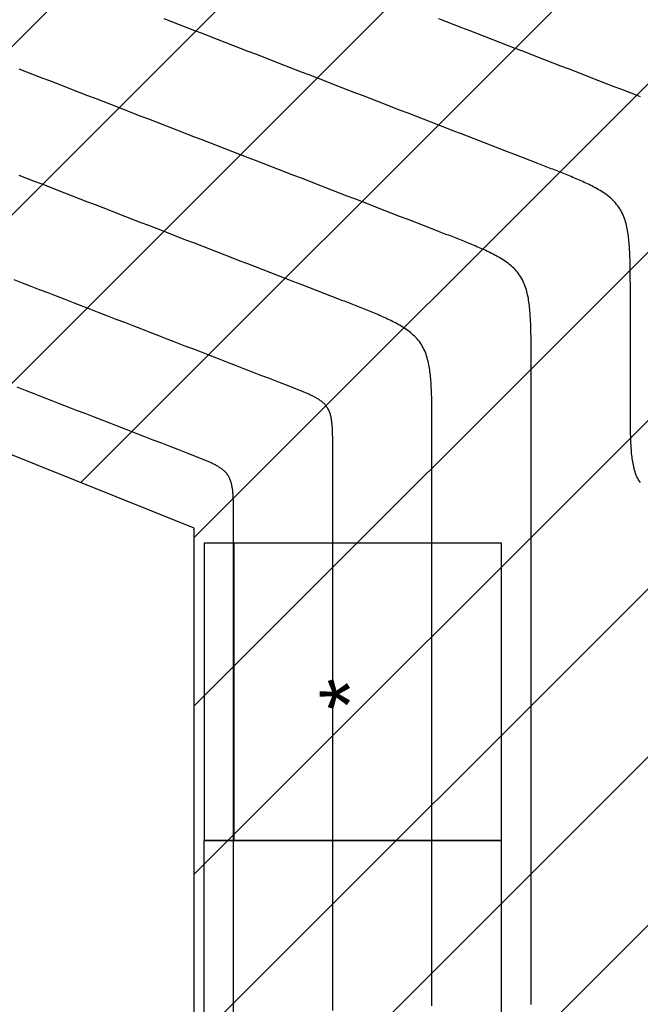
# Model space of a CAD drawing. Extents: x 997 to 109698, y 921 to 94021.
# Tile 180 of 256: x 13146 to 14397, y 22306 to 24292. Entities that reach past the tile are written whole.
import ezdxf

# ---------------------------------------------------------------- set-up
doc = ezdxf.new("R2010")
doc.units = 0
doc.header["$MEASUREMENT"] = 0
for name, color, linetype in [('12', 7, 'CONTINUOUS'), ('28', 7, 'CONTINUOUS'), ('39', 7, 'CONTINUOUS'), ('40', 7, 'CONTINUOUS')]:
    doc.layers.add(name, color=color, linetype=linetype)
doc.styles.get("Standard").update_dxf_attribs({"font": 'Arial.ttf', "height": 0.2})

msp = doc.modelspace()

# ---------------------------------------------------------------- linework, layer by layer
at = {"layer": '12', "color": 5}
for points in [[(14190.630148, 24001.755265), (14175.256951, 24007.706158), (14159.883753, 24013.65705), (14144.510555, 24019.607943), (14129.137357, 24025.558836), (14113.764159, 24031.509728), (14098.390962, 24037.460621), (14083.017763, 24043.411513), (14067.644565, 24049.362406), (14052.271368, 24055.313299), (14036.89817, 24061.264191), (14021.524972, 24067.215084), (14006.151774, 24073.165977), (13990.778576, 24079.116869), (13975.405378, 24085.067762), (13960.032181, 24091.018655), (13944.658983, 24096.969547), (13929.285785, 24102.92044), (13913.912587, 24108.871333), (13898.539389, 24114.822225), (13883.166192, 24120.773118), (13867.792994, 24126.72401), (13852.419796, 24132.674903), (13837.046598, 24138.625796), (13821.6734, 24144.576689), (13806.300202, 24150.527581), (13790.927004, 24156.478474), (13775.553807, 24162.429367), (13760.180609, 24168.380259), (13744.807411, 24174.331152), (13729.434213, 24180.282045), (13714.061015, 24186.232937), (13698.687817, 24192.18383), (13683.314619, 24198.134722), (13667.941422, 24204.085615), (13652.568224, 24210.036507), (13637.195026, 24215.9874), (13621.821828, 24221.938293), (13606.44863, 24227.889186), (13591.075432, 24233.840078), (13575.702234, 24239.790971), (13560.329037, 24245.741864), (13544.955839, 24251.692756), (13529.582641, 24257.643649), (13514.209443, 24263.594542), (13498.836245, 24269.545434), (13483.463047, 24275.496327), (13468.08985, 24281.44722), (13452.716652, 24287.398112), (13437.343454, 24293.349005)], [(14377.14386, 23729.556683), (14377.143983, 23733.167894), (14377.144082, 23736.779103), (14377.143755, 23740.390311), (14377.142597, 23744.001517), (14377.140205, 23747.612721), (14377.136176, 23751.223923), (14377.130106, 23754.835122), (14377.121592, 23758.446319), (14377.110231, 23762.057513), (14377.095619, 23765.668705), (14377.077353, 23769.279894), (14377.055029, 23772.891079), (14377.028244, 23776.502262), (14376.996594, 23780.113441), (14376.959473, 23783.724603), (14376.91585, 23787.335708), (14376.864632, 23790.946708), (14376.804729, 23794.557561), (14376.735053, 23798.16822), (14376.654511, 23801.77864), (14376.562014, 23805.388776), (14376.456473, 23808.998584), (14376.336795, 23812.608018), (14376.201892, 23816.217032), (14376.050673, 23819.825582), (14375.881892, 23823.43359), (14375.693241, 23827.040747), (14375.481976, 23830.646653), (14375.245349, 23834.250906), (14374.980614, 23837.853105), (14374.685022, 23841.452847), (14374.355825, 23845.049731), (14373.990279, 23848.643355), (14373.585634, 23852.233317), (14373.139086, 23855.819184), (14372.646422, 23859.399714), (14372.101951, 23862.972824), (14371.499915, 23866.536391), (14370.834557, 23870.088291), (14370.100117, 23873.626402), (14369.290838, 23877.148601), (14368.40096, 23880.652764), (14367.424712, 23884.136452), (14366.356189, 23887.594571), (14365.189424, 23891.0207), (14363.91845, 23894.408406), (14362.5373, 23897.751258), (14361.040004, 23901.042827), (14359.4206, 23904.276679), (14357.675363, 23907.446672), (14355.806794, 23910.547462), (14353.81846, 23913.573841), (14351.713929, 23916.5206), (14349.496771, 23919.382532), (14347.170552, 23922.154429), (14344.739356, 23924.832033), (14342.210257, 23927.416596), (14339.591403, 23929.91136), (14336.890947, 23932.319568), (14334.117041, 23934.644465), (14331.277837, 23936.889292), (14328.381478, 23939.057297), (14325.434845, 23941.152147), (14322.442297, 23943.178344), (14319.407894, 23945.140493), (14316.335693, 23947.043196), (14313.229753, 23948.891058), (14310.094133, 23950.688681), (14306.932892, 23952.440671), (14303.750026, 23954.151579), (14300.548214, 23955.824889), (14297.328873, 23957.46306), (14294.093369, 23959.068507), (14290.84307, 23960.643648), (14287.579341, 23962.190901), (14284.303548, 23963.712681), (14281.017058, 23965.211407), (14277.721238, 23966.689495), (14274.417453, 23968.14936), (14271.106822, 23969.593044), (14267.789867, 23971.021678), (14264.467026, 23972.436266), (14261.138732, 23973.837806), (14257.805423, 23975.227299), (14254.467534, 23976.605745), (14251.125499, 23977.974146), (14247.779756, 23979.333501), (14244.43074, 23980.684811), (14241.078885, 23982.029076), (14237.724629, 23983.367297), (14234.368382, 23984.700424), (14231.010377, 23986.029014), (14227.650757, 23987.353445), (14224.28967, 23988.674093), (14220.927261, 23989.991334), (14217.563676, 23991.305544), (14214.199061, 23992.617101), (14210.83356, 23993.926378), (14207.467322, 23995.233754), (14204.10049, 23996.539603), (14200.733211, 23997.844303), (14197.365631, 23999.148229), (14193.997894, 24000.451758), (14190.630148, 24001.755265)], [(13790.630148, 23727.670498), (13775.25695, 23733.62139), (13759.883753, 23739.572283), (13744.510555, 23745.523176), (13729.137357, 23751.474068), (13713.764159, 23757.424961), (13698.390961, 23763.375854), (13683.017763, 23769.326747), (13667.644566, 23775.277639), (13652.271368, 23781.228532), (13636.89817, 23787.179425), (13621.524972, 23793.130317), (13606.151774, 23799.08121), (13590.778576, 23805.032103), (13575.405378, 23810.982995), (13560.032181, 23816.933888), (13544.658983, 23822.884781), (13529.285785, 23828.835673), (13513.912587, 23834.786566), (13498.539389, 23840.737458), (13483.166191, 23846.688351), (13467.792994, 23852.639244), (13452.419796, 23858.590136), (13437.046598, 23864.541029), (13421.6734, 23870.491922), (13406.300202, 23876.442814), (13390.927004, 23882.393707), (13375.553806, 23888.3446), (13360.180609, 23894.295493), (13344.807411, 23900.246385), (13329.434213, 23906.197278), (13314.061015, 23912.14817), (13298.687817, 23918.099063), (13283.31462, 23924.049956), (13267.941422, 23930.000848), (13252.568224, 23935.951741), (13237.195026, 23941.902634), (13221.821828, 23947.853526), (13206.44863, 23953.804419), (13191.075432, 23959.755312), (13175.702235, 23965.706204), (13160.329037, 23971.657097), (13144.955839, 23977.60799)], [(13977.143861, 23455.471916), (13977.143983, 23459.083127), (13977.144083, 23462.694337), (13977.143755, 23466.305544), (13977.142597, 23469.91675), (13977.140205, 23473.527954), (13977.136176, 23477.139156), (13977.130106, 23480.750355), (13977.121593, 23484.361552), (13977.110231, 23487.972746), (13977.095619, 23491.583938), (13977.077353, 23495.195127), (13977.055029, 23498.806313), (13977.028244, 23502.417495), (13976.996594, 23506.028674), (13976.959474, 23509.639837), (13976.91585, 23513.250941), (13976.864632, 23516.861942), (13976.804729, 23520.472794), (13976.735053, 23524.083453), (13976.654511, 23527.693873), (13976.562015, 23531.30401), (13976.456473, 23534.913817), (13976.336796, 23538.523251), (13976.201892, 23542.132265), (13976.050674, 23545.740815), (13975.881892, 23549.348822), (13975.693241, 23552.95598), (13975.481977, 23556.561886), (13975.24535, 23560.16614), (13974.980614, 23563.768338), (13974.685021, 23567.36808), (13974.355826, 23570.964964), (13973.990279, 23574.558588), (13973.585634, 23578.148551), (13973.139086, 23581.734417), (13972.646422, 23585.314947), (13972.101951, 23588.888057), (13971.499915, 23592.451624), (13970.834557, 23596.003524), (13970.100117, 23599.541635), (13969.290838, 23603.063834), (13968.40096, 23606.567997), (13967.424711, 23610.051685), (13966.356188, 23613.509804), (13965.189424, 23616.935932), (13963.91845, 23620.323639), (13962.537299, 23623.666492), (13961.040004, 23626.95806), (13959.4206, 23630.191912), (13957.675363, 23633.361906), (13955.806794, 23636.462695), (13953.81846, 23639.489074), (13951.713929, 23642.435833), (13949.496771, 23645.297765), (13947.170552, 23648.069663), (13944.739357, 23650.747267), (13942.210257, 23653.33183), (13939.591403, 23655.826594), (13936.890947, 23658.234801), (13934.117041, 23660.559697), (13931.277837, 23662.804525), (13928.381478, 23664.97253), (13925.434845, 23667.06738), (13922.442297, 23669.093577), (13919.407894, 23671.055726), (13916.335693, 23672.958429), (13913.229753, 23674.806291), (13910.094133, 23676.603914), (13906.932892, 23678.355904), (13903.750026, 23680.066812), (13900.548214, 23681.740123), (13897.328873, 23683.378293), (13894.093369, 23684.98374), (13890.84307, 23686.558882), (13887.57934, 23688.106134), (13884.303548, 23689.627915), (13881.017058, 23691.12664), (13877.721238, 23692.604728), (13874.417453, 23694.064593), (13871.106822, 23695.508276), (13867.789867, 23696.936912), (13864.467026, 23698.351499), (13861.138733, 23699.753039), (13857.805423, 23701.142532), (13854.467534, 23702.520978), (13851.1255, 23703.889379), (13847.779756, 23705.248734), (13844.43074, 23706.600044), (13841.078886, 23707.944309), (13837.724629, 23709.28253), (13834.368383, 23710.615657), (13831.010377, 23711.944247), (13827.650757, 23713.268678), (13824.28967, 23714.589326), (13820.927261, 23715.906567), (13817.563676, 23717.220778), (13814.19906, 23718.532334), (13810.833561, 23719.841611), (13807.467322, 23721.148987), (13804.10049, 23722.454837), (13800.733211, 23723.759536), (13797.365631, 23725.063462), (13793.997894, 23726.366991), (13790.630148, 23727.670498)], [(14377.14386, 23527.81834), (14377.14386, 23529.758132), (14377.143861, 23531.697924), (14377.143861, 23533.637716), (14377.14386, 23535.577507), (14377.14386, 23537.517299), (14377.14386, 23539.457091), (14377.143861, 23541.396883), (14377.14386, 23543.336674), (14377.14386, 23545.276466), (14377.14386, 23547.216258), (14377.14386, 23549.15605), (14377.14386, 23551.095842), (14377.14386, 23553.035634), (14377.14386, 23554.975425), (14377.14386, 23556.915217), (14377.14386, 23558.855009), (14377.14386, 23560.7948), (14377.14386, 23562.734592), (14377.14386, 23564.674384), (14377.14386, 23566.614176), (14377.14386, 23568.553967), (14377.143861, 23570.493759), (14377.14386, 23572.433551), (14377.14386, 23574.373343), (14377.14386, 23576.313134), (14377.14386, 23578.252926), (14377.14386, 23580.192718), (14377.14386, 23582.13251), (14377.14386, 23584.072301), (14377.14386, 23586.012093), (14377.143861, 23587.951885), (14377.14386, 23589.891677), (14377.143861, 23591.831468), (14377.14386, 23593.77126), (14377.14386, 23595.711052), (14377.14386, 23597.650844), (14377.14386, 23599.590635), (14377.14386, 23601.530427), (14377.143861, 23603.470219), (14377.143861, 23605.410011), (14377.14386, 23607.349802), (14377.14386, 23609.289594), (14377.143861, 23611.229386), (14377.143861, 23613.169178), (14377.143861, 23615.10897), (14377.14386, 23617.048761), (14377.143861, 23618.988553), (14377.14386, 23620.928345), (14377.14386, 23622.868136), (14377.143861, 23624.807928), (14377.143861, 23626.74772), (14377.14386, 23628.687512), (14377.14386, 23630.627304), (14377.14386, 23632.567095), (14377.14386, 23634.506887), (14377.143861, 23636.446679), (14377.14386, 23638.386471), (14377.14386, 23640.326262), (14377.14386, 23642.266054), (14377.14386, 23644.205846), (14377.14386, 23646.145638), (14377.14386, 23648.085429), (14377.14386, 23650.025221), (14377.143861, 23651.965013), (14377.14386, 23653.904805), (14377.14386, 23655.844596), (14377.14386, 23657.784388), (14377.14386, 23659.72418), (14377.14386, 23661.663972), (14377.143861, 23663.603763), (14377.14386, 23665.543555), (14377.14386, 23667.483347), (14377.14386, 23669.423138), (14377.14386, 23671.36293), (14377.14386, 23673.302722), (14377.143861, 23675.242514), (14377.14386, 23677.182306), (14377.14386, 23679.122097), (14377.143861, 23681.061889), (14377.143861, 23683.001681), (14377.14386, 23684.941473), (14377.14386, 23686.881265), (14377.14386, 23688.821056), (14377.14386, 23690.760848), (14377.14386, 23692.70064), (14377.14386, 23694.640431), (14377.14386, 23696.580223), (14377.14386, 23698.520015), (14377.14386, 23700.459807), (14377.14386, 23702.399598), (14377.14386, 23704.33939), (14377.14386, 23706.279182), (14377.14386, 23708.218974), (14377.14386, 23710.158765), (14377.14386, 23712.098557), (14377.14386, 23714.038349), (14377.14386, 23715.978141), (14377.143861, 23717.917933), (14377.143861, 23719.857724), (14377.14386, 23721.797516), (14377.143861, 23723.737308), (14377.143861, 23725.6771), (14377.143861, 23727.616891), (14377.14386, 23729.556683)], [(13483.887004, 23417.48644), (13466.720406, 23424.13155), (13449.553807, 23430.77666), (13432.387208, 23437.421769), (13415.220609, 23444.066879), (13398.05401, 23450.711989), (13380.887411, 23457.357098), (13363.720812, 23464.002208), (13346.554213, 23470.647318), (13329.387614, 23477.292428), (13312.221015, 23483.937538), (13295.054416, 23490.582647), (13277.887817, 23497.227758), (13260.721218, 23503.872867), (13243.554619, 23510.517977), (13226.38802, 23517.163087), (13209.221422, 23523.808197), (13192.054823, 23530.453306), (13174.888224, 23537.098416), (13157.721625, 23543.743526), (13140.555026, 23550.388636)], [(14397.56211, 23358.05868), (14395.517827, 23360.867741), (14393.654333, 23363.794124), (14391.96166, 23366.823113), (14390.427892, 23369.939703), (14389.041114, 23373.128893), (14387.789411, 23376.37568), (14386.660867, 23379.665061), (14385.644284, 23382.984604), (14384.730635, 23386.32968), (14383.911305, 23389.697128), (14383.17768, 23393.083793), (14382.521145, 23396.486518), (14381.933083, 23399.902142), (14381.404881, 23403.327512), (14380.928105, 23406.759556), (14380.497226, 23410.196612), (14380.109043, 23413.638147), (14379.760421, 23417.083657), (14379.448225, 23420.532641), (14379.169319, 23423.984595), (14378.920568, 23427.439017), (14378.698836, 23430.895405), (14378.500988, 23434.353255), (14378.323889, 23437.812066), (14378.164894, 23441.271446), (14378.022679, 23444.7313), (14377.896149, 23448.191585), (14377.784205, 23451.652259), (14377.685749, 23455.113277), (14377.599684, 23458.574596), (14377.524912, 23462.036173), (14377.460335, 23465.497966), (14377.404855, 23468.959929), (14377.357374, 23472.42202), (14377.316795, 23475.884196), (14377.282026, 23479.346414), (14377.252255, 23482.808647), (14377.227071, 23486.270892), (14377.206093, 23489.733148), (14377.188938, 23493.195414), (14377.175227, 23496.657688), (14377.164578, 23500.11997), (14377.156609, 23503.582258), (14377.150939, 23507.04455), (14377.147188, 23510.506846), (14377.144974, 23513.969145), (14377.143915, 23517.431445), (14377.14363, 23520.893745), (14377.143739, 23524.356044), (14377.14386, 23527.81834)], [(13977.14386, 22302.899215), (13977.14386, 22322.434345), (13977.14386, 22341.969476), (13977.14386, 22361.504606), (13977.14386, 22381.039737), (13977.14386, 22400.574867), (13977.14386, 22420.109998), (13977.143861, 22439.645128), (13977.14386, 22459.180259), (13977.14386, 22478.71539), (13977.143861, 22498.25052), (13977.14386, 22517.785651), (13977.14386, 22537.320781), (13977.14386, 22556.855912), (13977.14386, 22576.391042), (13977.14386, 22595.926173), (13977.143861, 22615.461304), (13977.14386, 22634.996434), (13977.143861, 22654.531564), (13977.14386, 22674.066695), (13977.143861, 22693.601826), (13977.143861, 22713.136956), (13977.143861, 22732.672087), (13977.14386, 22752.207217), (13977.143861, 22771.742348), (13977.14386, 22791.277478), (13977.143861, 22810.812609), (13977.143861, 22830.347739), (13977.14386, 22849.88287), (13977.143861, 22869.418001), (13977.14386, 22888.953131), (13977.143861, 22908.488261), (13977.143861, 22928.023392), (13977.143861, 22947.558523), (13977.14386, 22967.093653), (13977.143861, 22986.628784), (13977.143861, 23006.163914), (13977.143861, 23025.699044), (13977.143861, 23045.234175), (13977.14386, 23064.769305), (13977.143861, 23084.304436), (13977.14386, 23103.839567), (13977.14386, 23123.374697), (13977.143861, 23142.909828), (13977.143861, 23162.444958), (13977.143861, 23181.980089), (13977.14386, 23201.515219), (13977.143861, 23221.05035), (13977.143861, 23240.58548), (13977.143861, 23260.120611), (13977.143861, 23279.655741), (13977.143861, 23299.190872), (13977.14386, 23318.726003), (13977.143861, 23338.261133), (13977.143861, 23357.796264), (13977.143861, 23377.331394), (13977.143861, 23396.866525), (13977.14386, 23416.401655), (13977.143861, 23435.936786), (13977.143861, 23455.471916)], [(13577.143861, 23281.387149), (13577.143922, 23283.192754), (13577.143971, 23284.998359), (13577.143808, 23286.803963), (13577.143229, 23288.609566), (13577.142033, 23290.415168), (13577.140018, 23292.220769), (13577.136983, 23294.026368), (13577.132727, 23295.831967), (13577.127046, 23297.637564), (13577.11974, 23299.44316), (13577.110607, 23301.248754), (13577.099445, 23303.054347), (13577.086052, 23304.859938), (13577.070227, 23306.665528), (13577.051667, 23308.471109), (13577.029855, 23310.276661), (13577.004246, 23312.082162), (13576.974295, 23313.887588), (13576.939457, 23315.692917), (13576.899186, 23317.498128), (13576.852938, 23319.303196), (13576.800167, 23321.1081), (13576.740328, 23322.912817), (13576.672876, 23324.717324), (13576.597267, 23326.521599), (13576.512876, 23328.325603), (13576.418551, 23330.129181), (13576.312919, 23331.932134), (13576.194605, 23333.734261), (13576.062237, 23335.53536), (13575.914441, 23337.335231), (13575.749843, 23339.133673), (13575.56707, 23340.930485), (13575.364747, 23342.725466), (13575.141473, 23344.518399), (13574.895141, 23346.308665), (13574.622906, 23348.095219), (13574.321888, 23349.877003), (13573.989209, 23351.652953), (13573.621989, 23353.422008), (13573.217349, 23355.183108), (13572.77241, 23356.935189), (13572.284286, 23358.677033), (13571.750025, 23360.406093), (13571.166642, 23362.119157), (13570.531155, 23363.81301), (13569.84058, 23365.484437), (13569.091932, 23367.130221), (13568.28223, 23368.747147), (13567.409612, 23370.332144), (13566.475327, 23371.882539), (13565.48116, 23373.395728), (13564.428895, 23374.869107), (13563.320315, 23376.300074), (13562.157206, 23377.686022), (13560.941609, 23379.024824), (13559.677059, 23380.317106), (13558.367632, 23381.564488), (13557.017404, 23382.768592), (13555.630451, 23383.93104), (13554.210849, 23385.053454), (13552.762669, 23386.137456), (13551.289353, 23387.184881), (13549.793079, 23388.19798), (13548.275877, 23389.179054), (13546.739777, 23390.130406), (13545.186807, 23391.054337), (13543.618997, 23391.953149), (13542.038376, 23392.829143), (13540.446943, 23393.684598), (13538.846037, 23394.521253), (13537.236367, 23395.340338), (13535.618615, 23396.143062), (13533.993465, 23396.930632), (13532.361601, 23397.704258), (13530.723704, 23398.465149), (13529.080459, 23399.214511), (13527.432549, 23399.953555), (13525.780657, 23400.683488), (13524.125341, 23401.405329), (13522.466864, 23402.119647), (13520.805443, 23402.82694), (13519.141296, 23403.52771), (13517.474642, 23404.222457), (13515.805697, 23404.91168), (13514.13468, 23405.595881), (13512.461808, 23406.275558), (13510.7873, 23406.951213), (13509.111373, 23407.623346), (13507.434245, 23408.292456), (13505.756121, 23408.95902), (13504.077118, 23409.623314), (13502.397309, 23410.28553), (13500.716765, 23410.945854), (13499.035561, 23411.604475), (13497.353768, 23412.26158), (13495.671461, 23412.917358), (13493.98871, 23413.571997), (13492.305591, 23414.225685), (13490.622175, 23414.87861), (13488.938536, 23415.530959), (13487.254746, 23416.182922), (13485.570877, 23416.834686), (13483.887004, 23417.48644)], [(13577.14386, 22283.954191), (13577.143861, 22306.623123), (13577.143861, 22329.292054), (13577.143861, 22351.960984), (13577.143861, 22374.629915), (13577.143861, 22397.298846), (13577.143861, 22419.967777), (13577.143861, 22442.636707), (13577.143861, 22465.305639), (13577.143861, 22487.974569), (13577.143861, 22510.643501), (13577.143861, 22533.312431), (13577.143861, 22555.981362), (13577.143861, 22578.650293), (13577.143861, 22601.319224), (13577.143861, 22623.988154), (13577.143861, 22646.657085), (13577.143861, 22669.326016), (13577.143861, 22691.994947), (13577.143861, 22714.663878), (13577.143861, 22737.332809), (13577.143861, 22760.00174), (13577.143861, 22782.67067), (13577.143861, 22805.339601), (13577.143861, 22828.008532), (13577.14386, 22850.677463), (13577.143861, 22873.346394), (13577.143861, 22896.015325), (13577.143861, 22918.684255), (13577.143861, 22941.353186), (13577.143861, 22964.022117), (13577.143861, 22986.691048), (13577.143861, 23009.359979), (13577.143861, 23032.02891), (13577.143861, 23054.697841), (13577.143861, 23077.366772), (13577.143861, 23100.035702), (13577.14386, 23122.704633), (13577.14386, 23145.373564), (13577.14386, 23168.042495), (13577.14386, 23190.711426), (13577.143861, 23213.380356), (13577.143861, 23236.049287), (13577.14386, 23258.718218), (13577.143861, 23281.387149)]]:
    msp.add_lwpolyline(points, dxfattribs=at)
at = {"layer": '12', "color": 6}
for points in [[(14390.630149, 24138.797648), (14375.256951, 24144.748541), (14359.883753, 24150.699433), (14344.510555, 24156.650326), (14329.137357, 24162.601219), (14313.764159, 24168.552112), (14298.390961, 24174.503004), (14283.017764, 24180.453897), (14267.644566, 24186.40479), (14252.271368, 24192.355682), (14236.89817, 24198.306575), (14221.524972, 24204.257468), (14206.151775, 24210.20836), (14190.778577, 24216.159253), (14175.405379, 24222.110146), (14160.032181, 24228.061038), (14144.658983, 24234.011931), (14129.285785, 24239.962824), (14113.912587, 24245.913716), (14098.53939, 24251.864609), (14083.166192, 24257.815501), (14067.792994, 24263.766394), (14052.419796, 24269.717287), (14037.046598, 24275.668179), (14021.6734, 24281.619072), (14006.300202, 24287.569965), (13990.927004, 24293.520857)], [(13990.630148, 23864.712881), (13975.256951, 23870.663774), (13959.883753, 23876.614666), (13944.510555, 23882.565559), (13929.137357, 23888.516452), (13913.764159, 23894.467344), (13898.390961, 23900.418237), (13883.017763, 23906.36913), (13867.644566, 23912.320023), (13852.271368, 23918.270916), (13836.89817, 23924.221808), (13821.524972, 23930.172701), (13806.151774, 23936.123593), (13790.778576, 23942.074486), (13775.405378, 23948.025379), (13760.032181, 23953.976271), (13744.658983, 23959.927164), (13729.285785, 23965.878056), (13713.912587, 23971.828949), (13698.539389, 23977.779842), (13683.166191, 23983.730734), (13667.792993, 23989.681627), (13652.419796, 23995.63252), (13637.046598, 24001.583413), (13621.6734, 24007.534305), (13606.300202, 24013.485198), (13590.927004, 24019.43609), (13575.553807, 24025.386983), (13560.180609, 24031.337876), (13544.807411, 24037.288769), (13529.434213, 24043.239661), (13514.061015, 24049.190554), (13498.687817, 24055.141447), (13483.31462, 24061.092339), (13467.941422, 24067.043232), (13452.568224, 24072.994125), (13437.195026, 24078.945017), (13421.821828, 24084.89591), (13406.44863, 24090.846802), (13391.075432, 24096.797695), (13375.702235, 24102.748588), (13360.329037, 24108.69948), (13344.955839, 24114.650373), (13329.582641, 24120.601266), (13314.209443, 24126.552158), (13298.836245, 24132.503051), (13283.463047, 24138.453944), (13268.08985, 24144.404836), (13252.716652, 24150.355729), (13237.343454, 24156.306622), (13221.970256, 24162.257514), (13206.597058, 24168.208407), (13191.22386, 24174.1593), (13175.850662, 24180.110192), (13160.477465, 24186.061085), (13145.104267, 24192.011978)], [(14397.365631, 24136.190613), (14393.997895, 24137.494141), (14390.630149, 24138.797648)], [(14177.143861, 23592.514299), (14177.143983, 23596.12551), (14177.144083, 23599.73672), (14177.143755, 23603.347927), (14177.142597, 23606.959133), (14177.140205, 23610.570337), (14177.136176, 23614.181539), (14177.130106, 23617.792738), (14177.121592, 23621.403936), (14177.110231, 23625.01513), (14177.095619, 23628.626321), (14177.077353, 23632.23751), (14177.055029, 23635.848696), (14177.028244, 23639.459879), (14176.996594, 23643.071057), (14176.959473, 23646.68222), (14176.915849, 23650.293324), (14176.864632, 23653.904325), (14176.804729, 23657.515177), (14176.735053, 23661.125836), (14176.654511, 23664.736256), (14176.562015, 23668.346393), (14176.456473, 23671.956201), (14176.336796, 23675.565635), (14176.201892, 23679.174649), (14176.050673, 23682.783199), (14175.881892, 23686.391206), (14175.693241, 23689.998364), (14175.481976, 23693.60427), (14175.245349, 23697.208523), (14174.980614, 23700.810721), (14174.685021, 23704.410463), (14174.355826, 23708.007347), (14173.990279, 23711.600971), (14173.585634, 23715.190934), (14173.139086, 23718.776801), (14172.646422, 23722.357331), (14172.101951, 23725.930441), (14171.499915, 23729.494007), (14170.834557, 23733.045908), (14170.100117, 23736.584019), (14169.290838, 23740.106217), (14168.400961, 23743.61038), (14167.424712, 23747.094069), (14166.356189, 23750.552188), (14165.189424, 23753.978316), (14163.91845, 23757.366022), (14162.5373, 23760.708875), (14161.040004, 23764.000443), (14159.4206, 23767.234296), (14157.675364, 23770.404289), (14155.806794, 23773.505079), (14153.81846, 23776.531457), (14151.713929, 23779.478216), (14149.49677, 23782.340148), (14147.170552, 23785.112046), (14144.739356, 23787.789649), (14142.210257, 23790.374213), (14139.591403, 23792.868977), (14136.890947, 23795.277185), (14134.117041, 23797.602081), (14131.277837, 23799.846908), (14128.381478, 23802.014914), (14125.434845, 23804.109764), (14122.442298, 23806.135961), (14119.407894, 23808.098109), (14116.335693, 23810.000812), (14113.229753, 23811.848674), (14110.094133, 23813.646298), (14106.932892, 23815.398287), (14103.750026, 23817.109196), (14100.548214, 23818.782506), (14097.328873, 23820.420676), (14094.093369, 23822.026124), (14090.84307, 23823.601265), (14087.57934, 23825.148517), (14084.303548, 23826.670298), (14081.017058, 23828.169024), (14077.721238, 23829.647111), (14074.417453, 23831.106977), (14071.106822, 23832.55066), (14067.789867, 23833.979295), (14064.467026, 23835.393882), (14061.138732, 23836.795422), (14057.805423, 23838.184915), (14054.467534, 23839.563362), (14051.1255, 23840.931762), (14047.779756, 23842.291117), (14044.43074, 23843.642427), (14041.078885, 23844.986692), (14037.724629, 23846.324914), (14034.368383, 23847.65804), (14031.010377, 23848.98663), (14027.650757, 23850.311062), (14024.28967, 23851.63171), (14020.927261, 23852.94895), (14017.563676, 23854.263161), (14014.19906, 23855.574717), (14010.83356, 23856.883995), (14007.467322, 23858.19137), (14004.10049, 23859.49722), (14000.733211, 23860.80192), (13997.36563, 23862.105846), (13993.997894, 23863.409374), (13990.630148, 23864.712881)], [(13683.887004, 23554.528824), (13666.720406, 23561.173933), (13649.553807, 23567.819043), (13632.387208, 23574.464153), (13615.220609, 23581.109263), (13598.05401, 23587.754373), (13580.887411, 23594.399482), (13563.720812, 23601.044592), (13546.554213, 23607.689702), (13529.387614, 23614.334811), (13512.221015, 23620.979921), (13495.054416, 23627.625031), (13477.887817, 23634.270141), (13460.721218, 23640.915251), (13443.554619, 23647.560361), (13426.38802, 23654.20547), (13409.221422, 23660.85058), (13392.054823, 23667.49569), (13374.888224, 23674.1408), (13357.721625, 23680.785909), (13340.555026, 23687.431019), (13323.388427, 23694.076129), (13306.221828, 23700.721239), (13289.055229, 23707.366349), (13271.88863, 23714.011459), (13254.722031, 23720.656568), (13237.555432, 23727.301678), (13220.388833, 23733.946788), (13203.222235, 23740.591898), (13186.055636, 23747.237008), (13168.889037, 23753.882117), (13151.722438, 23760.527227), (13134.555839, 23767.172337)], [(14177.143861, 22305.290019), (14177.143861, 22324.219788), (14177.143861, 22343.149556), (14177.143861, 22362.079325), (14177.143861, 22381.009094), (14177.14386, 22399.938863), (14177.143861, 22418.868632), (14177.143861, 22437.798401), (14177.14386, 22456.728169), (14177.143861, 22475.657938), (14177.143861, 22494.587707), (14177.143861, 22513.517476), (14177.143861, 22532.447245), (14177.143861, 22551.377014), (14177.143861, 22570.306783), (14177.143861, 22589.236551), (14177.143861, 22608.16632), (14177.143861, 22627.096089), (14177.143861, 22646.025858), (14177.143861, 22664.955627), (14177.143861, 22683.885396), (14177.143861, 22702.815164), (14177.143861, 22721.744933), (14177.14386, 22740.674702), (14177.143861, 22759.604471), (14177.143861, 22778.53424), (14177.143861, 22797.464009), (14177.14386, 22816.393777), (14177.143861, 22835.323546), (14177.143861, 22854.253315), (14177.143861, 22873.183084), (14177.143861, 22892.112853), (14177.14386, 22911.042622), (14177.14386, 22929.97239), (14177.143861, 22948.902159), (14177.143861, 22967.831928), (14177.143861, 22986.761697), (14177.143861, 23005.691466), (14177.143861, 23024.621234), (14177.14386, 23043.551003), (14177.143861, 23062.480773), (14177.143861, 23081.410541), (14177.143861, 23100.34031), (14177.143861, 23119.270079), (14177.143861, 23138.199848), (14177.143861, 23157.129617), (14177.143861, 23176.059385), (14177.143861, 23194.989154), (14177.143861, 23213.918923), (14177.143861, 23232.848692), (14177.143861, 23251.77846), (14177.143861, 23270.708229), (14177.143861, 23289.637999), (14177.14386, 23308.567767), (14177.14386, 23327.497536), (14177.143861, 23346.427305), (14177.143861, 23365.357073), (14177.143861, 23384.286842), (14177.14386, 23403.216611), (14177.14386, 23422.14638), (14177.143861, 23441.076149), (14177.143861, 23460.005918), (14177.14386, 23478.935687), (14177.143861, 23497.865455), (14177.143861, 23516.795224), (14177.143861, 23535.724993), (14177.14386, 23554.654762), (14177.143861, 23573.584531), (14177.143861, 23592.514299)], [(13777.14386, 23418.429533), (13777.143922, 23420.235138), (13777.143971, 23422.040743), (13777.143808, 23423.846347), (13777.143229, 23425.65195), (13777.142033, 23427.457551), (13777.140018, 23429.263153), (13777.136983, 23431.068752), (13777.132726, 23432.874351), (13777.127046, 23434.679948), (13777.11974, 23436.485544), (13777.110607, 23438.291138), (13777.099445, 23440.096731), (13777.086052, 23441.902322), (13777.070227, 23443.707912), (13777.051667, 23445.513493), (13777.029855, 23447.319045), (13777.004246, 23449.124545), (13776.974295, 23450.929972), (13776.939456, 23452.735301), (13776.899186, 23454.540511), (13776.852938, 23456.34558), (13776.800167, 23458.150483), (13776.740328, 23459.9552), (13776.672876, 23461.759707), (13776.597267, 23463.563983), (13776.512876, 23465.367986), (13776.418551, 23467.171565), (13776.312918, 23468.974518), (13776.194605, 23470.776644), (13776.062237, 23472.577743), (13775.914441, 23474.377615), (13775.749843, 23476.176056), (13775.567069, 23477.972869), (13775.364747, 23479.76785), (13775.141473, 23481.560783), (13774.895141, 23483.351048), (13774.622906, 23485.137603), (13774.321888, 23486.919386), (13773.989209, 23488.695337), (13773.621989, 23490.464392), (13773.217349, 23492.225492), (13772.772411, 23493.977573), (13772.284286, 23495.719417), (13771.750025, 23497.448477), (13771.166642, 23499.161541), (13770.531156, 23500.855394), (13769.84058, 23502.526821), (13769.091932, 23504.172605), (13768.28223, 23505.789531), (13767.409612, 23507.374527), (13766.475327, 23508.924922), (13765.48116, 23510.438112), (13764.428895, 23511.911491), (13763.320315, 23513.342457), (13762.157206, 23514.728406), (13760.941608, 23516.067208), (13759.677058, 23517.359489), (13758.367631, 23518.606871), (13757.017404, 23519.810975), (13755.630451, 23520.973423), (13754.210849, 23522.095837), (13752.762669, 23523.17984), (13751.289353, 23524.227265), (13749.793079, 23525.240363), (13748.275877, 23526.221438), (13746.739777, 23527.172789), (13745.186807, 23528.09672), (13743.618997, 23528.995532), (13742.038376, 23529.871527), (13740.446943, 23530.726981), (13738.846037, 23531.563636), (13737.236367, 23532.382721), (13735.618615, 23533.185445), (13733.993465, 23533.973016), (13732.3616, 23534.746641), (13730.723704, 23535.507532), (13729.080459, 23536.256895), (13727.432549, 23536.995939), (13725.780657, 23537.725871), (13724.125341, 23538.447713), (13722.466864, 23539.16203), (13720.805443, 23539.869324), (13719.141296, 23540.570094), (13717.474642, 23541.26484), (13715.805697, 23541.954064), (13714.13468, 23542.638264), (13712.461808, 23543.317942), (13710.7873, 23543.993597), (13709.111373, 23544.665729), (13707.434245, 23545.33484), (13705.756122, 23546.001403), (13704.077119, 23546.665698), (13702.397309, 23547.327913), (13700.716765, 23547.988238), (13699.035561, 23548.646858), (13697.353768, 23549.303963), (13695.67146, 23549.959741), (13693.98871, 23550.61438), (13692.305591, 23551.268068), (13690.622175, 23551.920993), (13688.938536, 23552.573343), (13687.254745, 23553.225306), (13685.570877, 23553.87707), (13683.887004, 23554.528824)], [(13777.14386, 22293.187506), (13777.14386, 22315.251075), (13777.14386, 22337.314645), (13777.14386, 22359.378213), (13777.14386, 22381.441782), (13777.14386, 22403.505352), (13777.14386, 22425.568921), (13777.14386, 22447.63249), (13777.14386, 22469.696059), (13777.14386, 22491.759628), (13777.14386, 22513.823197), (13777.14386, 22535.886767), (13777.14386, 22557.950336), (13777.14386, 22580.013905), (13777.14386, 22602.077474), (13777.14386, 22624.141043), (13777.14386, 22646.204612), (13777.14386, 22668.268181), (13777.14386, 22690.33175), (13777.14386, 22712.39532), (13777.14386, 22734.458889), (13777.14386, 22756.522458), (13777.14386, 22778.586027), (13777.14386, 22800.649597), (13777.14386, 22822.713166), (13777.14386, 22844.776735), (13777.143861, 22866.840304), (13777.143861, 22888.903873), (13777.14386, 22910.967442), (13777.143861, 22933.031012), (13777.14386, 22955.09458), (13777.143861, 22977.15815), (13777.14386, 22999.221719), (13777.14386, 23021.285288), (13777.143861, 23043.348857), (13777.143861, 23065.412427), (13777.14386, 23087.475995), (13777.143861, 23109.539565), (13777.14386, 23131.603134), (13777.14386, 23153.666703), (13777.14386, 23175.730272), (13777.14386, 23197.793841), (13777.14386, 23219.85741), (13777.14386, 23241.92098), (13777.14386, 23263.984548), (13777.143861, 23286.048118), (13777.14386, 23308.111687), (13777.14386, 23330.175256), (13777.14386, 23352.238825), (13777.14386, 23374.302394), (13777.14386, 23396.365963), (13777.14386, 23418.429533)]]:
    msp.add_lwpolyline(points, dxfattribs=at)
at = {"layer": '28', "color": 2}
for p, q in [((15828.465422, 26935.834345), (12542.561606, 23649.930529)), ((16167.867136, 26935.824804), (12784.697923, 23552.655591)), ((17526.205693, 26936.518341), (13497.601607, 22907.914255)), ((17865.616948, 26936.518341), (13497.601607, 22568.503)), ((18205.028203, 26936.518341), (13497.601607, 22229.091746)), ((18544.439458, 26936.518341), (13497.601607, 21889.680491)), ((18883.850713, 26936.518341), (13497.601607, 21550.269236)), ((16397.746869, 26826.293282), (13026.83424, 23455.380653)), ((13268.970557, 23358.105715), (16397.746869, 26486.882027)), ((13497.601607, 23247.32551), (16586.094438, 26335.818341))]:
    msp.add_line(p, q, dxfattribs=at)
at = {"layer": '39', "color": 141, "linetype": 'Continuous'}
for p, q in [((14117.601607, 23236.034763), (13517.601607, 23236.034763)), ((13517.601607, 23236.034763), (13517.601607, 22636.034763)), ((13577.601607, 23236.034763), (13577.601607, 22636.034763)), ((14117.601607, 22636.034763), (14117.601607, 23236.034763)), ((13517.601607, 22636.034763), (14117.601607, 22636.034763)), ((14117.601607, 22636.034763), (13517.601607, 22636.034763)), ((13517.601607, 20736.034763), (13517.601607, 22636.034763)), ((14117.601607, 20736.034763), (14117.601607, 22636.034763))]:
    msp.add_line(p, q, dxfattribs=at)
at = {"layer": '40', "color": 8, "linetype": 'Continuous'}
for p, q in [((13497.601607, 23266.256332), (11528.058233, 24057.493318)), ((13497.601607, 20716.034763), (13497.601607, 23266.256332))]:
    msp.add_line(p, q, dxfattribs=at)

# ---------------------------------------------------------------- texts
at = {"layer": '39', "color": 141}
msp.add_text('*', height=120, rotation=90, dxfattribs=at).set_placement((13870.74354, 22899.057425))

doc.saveas('drawing.dxf')
